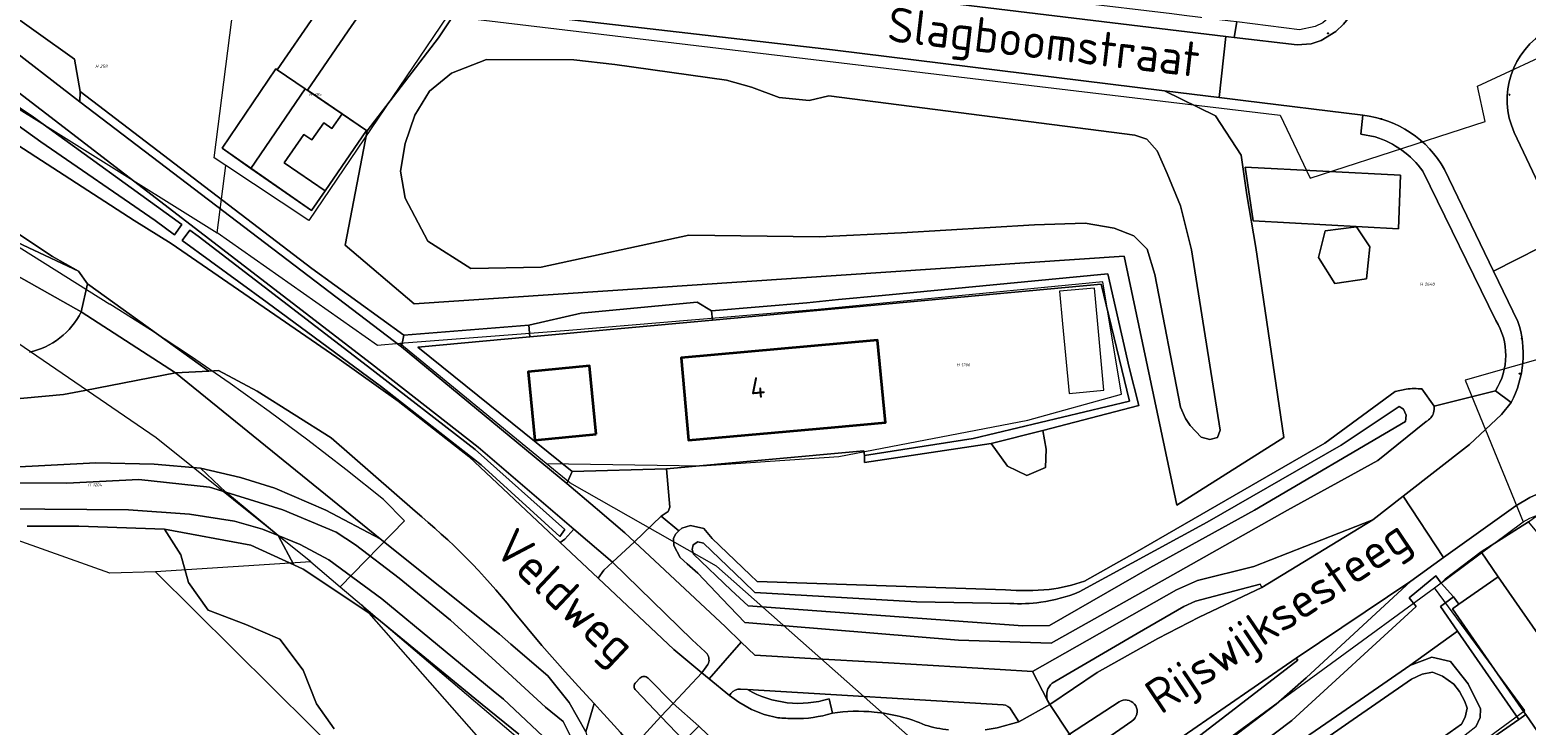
# Model space of a CAD drawing. Header units: metres. Extents: x 104777 to 177370, y 409697 to 438337.
# Tile 86 of 133: x 129737 to 129866, y 423305 to 423365. Entities that reach past the tile are written whole.
import ezdxf
from ezdxf.enums import TextEntityAlignment as Align
from ezdxf.lldxf.tags import DXFTag

# ---------------------------------------------------------------- set-up
doc = ezdxf.new("R2010")
doc.units = ezdxf.units.M
for name, color, linetype, lineweight in [('B-WE-GR-BEPLANTING_CULTUUR_HEESTERS-GV', 90, 'Continuous', 18), ('B-WE-GR-GRAS-GV', 60, 'Continuous', 13), ('B-WE-GR-GROENVOORZIENING-GV', 80, 'Continuous', 18), ('B-WE-GR-HAAG-GV', 90, 'Continuous', 13), ('B-WE-GR-HOUTWAL-GV', 40, 'Continuous', 13), ('B-WE-IE-MEUBILAIR-S', 7, 'Continuous', 25), ('B-WE-IE-TERREINAFSCHEIDING_KUNSTMATIG_HEKWERK-G', 20, 'IE-TERREINAFSCHEIDING_KUNSTMATIG-SO', 18), ('B-WE-KG-GRENS_PERCEEL-G', 150, 'KG-PERCEEL-SO', 18), ('B-WE-KG-GRENS_PERCEEL-S', 150, 'Continuous', 25), ('B-WE-KW-KUNSTWERK_GEMAAL-GV', 170, 'Continuous', 18), ('B-WE-OG-BEBOUWING-G', 7, 'Continuous', 35), ('B-WE-OG-BEBOUWING-GV', 7, 'Continuous', 35), ('B-WE-OG-BEBOUWING_HUISNUMMER-T18', 10, 'Continuous', 18), ('B-WE-OG-BEBOUWING_LUIFEL-GV', 7, 'Continuous', 18), ('B-WE-OG-BEBOUWING_STRAATNAAM-T18', 10, 'Continuous', 18), ('B-WE-OG-TERREIN_BEGROEID-GV', 7, 'Continuous', 18), ('B-WE-OG-TERREIN_ERF-GV', 7, 'Continuous', 18), ('B-WE-OG-TERREIN_OEVER-GV', 7, 'Continuous', 18), ('B-WE-OG-WATER-GV', 130, 'Continuous', 18), ('B-WE-OG-WATER_SLOOT-GV', 120, 'Continuous', 18), ('B-WE-OG-WEG-GV', 7, 'Continuous', 18), ('B-WE-VH-GESLOTENVERHARDING_ASFALT-GV', 10, 'Continuous', 18), ('B-WE-VH-GESLOTENVERHARDING_BETON-GV', 10, 'Continuous', 18), ('B-WE-VH-HALFVERHARDING_GRIND-GV', 252, 'Continuous', 18), ('B-WE-VH-OPENVERHARDING_BETONSTRAATSTEEN-GV', 90, 'Continuous', 18), ('B-WE-VH-OPENVERHARDING_STRAATBAKSTEEN-GV', 90, 'Continuous', 18), ('B-WE-VH-OPENVERHARDING_TEGEL-GV', 90, 'Continuous', 18)]:
    doc.layers.add(name, color=color, linetype=linetype, lineweight=lineweight)
doc.styles.add('NLCS-ISO', font='NLCS-ISO.ttf')
doc.styles.add('NLCS-ISO-M20-T18', font='NLCS-ISO.ttf', dxfattribs={"height": 0.036})
doc.styles.get("Standard").update_dxf_attribs({"font": 'Romans.shx'})
doc.linetypes.add('IE-TERREINAFSCHEIDING_KUNSTMATIG-SO', pattern='A,4,[82,NLCS.SHX,S=0.75,R=90,X=0,Y=0],4,-2', length=10)
tags = doc.linetypes.add('KG-PERCEEL-SO', pattern='A,5.5,-2,["P",Standard,S=1.8,R=0,X=-0.5,Y=-0.9],-2,5.5,-2,[5,NLCS.SHX,S=0.75,R=0,X=0,Y=0],-2', length=19).pattern_tags.tags
tags[6] = DXFTag(74, 10)

# ---------------------------------------------------------------- blocks, each defined once
blk = doc.blocks.new('SKG-PERCEELNUMMER-SO')
at = {"style": 'NLCS-ISO', "oblique": 10, "flags": 1}
for tag, p in [('GEMEENTECODE', (0, 2.55)), ('PERCEELGROOTTE', (0, -2.45))]:
    blk.add_attdef(tag, text='', height=1.8, dxfattribs=at).set_placement(p, align=Align.MIDDLE_CENTER)
at = {"style": 'NLCS-ISO', "oblique": 10}
blk.add_attdef('SECTIE', text='', height=1.8, dxfattribs=at).set_placement((-0.5, 0), align=Align.MIDDLE_RIGHT)
blk.add_attdef('PERCEELNUMMER', text='', height=1.8, dxfattribs=at).set_placement((0.5, 0), align=Align.MIDDLE_LEFT)
blk = doc.blocks.new('SIE-MEUBILAIR_PAAL_AFSLUITPAAL-SO')
blk.add_circle((0, 0), 0.75)
at = {"style": 'NLCS-ISO'}
blk.add_text('af', height=0.75, dxfattribs=at).set_placement((0, 0.1), align=Align.MIDDLE_CENTER)

msp = doc.modelspace()

# ---------------------------------------------------------------- linework, layer by layer
at = {"layer": 'B-WE-GR-BEPLANTING_CULTUUR_HEESTERS-GV', "ltscale": 20, "flags": 128}
for points in [[(129741.231, 423360.047), (129740.767, 423362.847), (129734.115, 423367.562), (129733.673, 423366.687), (129734.205, 423364.575), (129741.229, 423359.17)], [(129848.666, 423348.027), (129848.098, 423345.734), (129849.494, 423343.489), (129852.226, 423343.888), (129852.51, 423346.647), (129851.357, 423348.381)], [(129819.854, 423329.68), (129821.259, 423327.729), (129822.931, 423326.917), (129824.526, 423327.607), (129824.603, 423329.186), (129824.29, 423330.789)]]:
    msp.add_lwpolyline(points, close=True, dxfattribs=at)
at = {"layer": 'B-WE-GR-GRAS-GV', "ltscale": 20, "flags": 128}
msp.add_lwpolyline([(129779.09, 423304.576), (129775.939, 423307.157), (129766.844, 423314.608), (129760.488, 423318.82), (129759.692, 423319.187), (129755.969, 423320.902), (129748.519, 423322.286), (129749.929, 423320.051), (129750.602, 423317.68), (129752.278, 423315.284), (129755.527, 423314.044), (129758.466, 423312.773), (129760.482, 423310.098), (129761.644, 423307.213), (129763.171, 423305.052)], dxfattribs=at)
at = {"layer": 'B-WE-GR-GROENVOORZIENING-GV', "ltscale": 20, "flags": 128}
for points in [[(129749.376, 423347.697), (129750.025, 423348.58), (129737.222, 423357.828), (129729.037, 423363.324), (129728.377, 423362.33), (129731.968, 423359.946), (129737.855, 423355.725), (129747.718, 423348.915)], [(129741.231, 423360.047), (129741.229, 423359.17), (129768.976, 423338.012), (129769.172, 423339.036), (129761.247, 423344.767)], [(129750.704, 423348.09), (129750.051, 423347.201), (129757.366, 423341.829), (129767.246, 423334.552), (129775.847, 423327.828), (129782.634, 423321.637), (129783.061, 423322.256), (129775.318, 423329.163), (129766.033, 423336.358), (129751.436, 423347.561)], [(129795.792, 423340.328), (129829.33, 423343.418), (129831.784, 423333.324), (129818.291, 423330.101), (129808.905, 423328.647), (129808.919, 423328.03), (129819.854, 423329.68), (129824.29, 423330.789), (129832.592, 423332.942), (129831.74, 423336.231), (129829.917, 423344.314), (129810.443, 423342.447), (129806.679, 423342.088), (129803.93, 423341.826), (129795.72, 423341.118)], [(129779.959, 423339.882), (129780.052, 423338.877), (129795.792, 423340.328), (129795.72, 423341.118), (129794.472, 423341.878), (129784.483, 423340.917)], [(129768.976, 423338.012), (129783.24, 423326.233), (129783.686, 423327.262), (129770.369, 423337.985), (129780.052, 423338.877), (129779.959, 423339.882), (129769.172, 423339.036)], [(129865.371, 423305.856), (129865.975, 423306.275), (129865.872, 423306.423), (129860.687, 423313.911), (129859.651, 423315.407), (129860.21, 423315.799), (129859.738, 423316.437), (129858.617, 423315.608), (129860.09, 423313.48)]]:
    msp.add_lwpolyline(points, close=True, dxfattribs=at)
at = {"layer": 'B-WE-GR-HAAG-GV', "ltscale": 20, "flags": 128}
for points in [[(129729.037, 423363.324), (129728.377, 423362.33), (129731.968, 423359.946), (129737.855, 423355.725), (129747.718, 423348.915), (129749.376, 423347.697), (129750.025, 423348.58), (129737.222, 423357.828)], [(129768.976, 423338.012), (129769.172, 423339.036), (129761.247, 423344.767), (129741.231, 423360.047), (129741.229, 423359.17)], [(129750.704, 423348.09), (129750.051, 423347.201), (129757.366, 423341.829), (129767.246, 423334.552), (129775.847, 423327.828), (129782.634, 423321.637), (129783.061, 423322.256), (129775.318, 423329.163), (129766.033, 423336.358), (129751.436, 423347.561)], [(129808.919, 423328.03), (129819.854, 423329.68), (129824.29, 423330.789), (129832.592, 423332.942), (129831.74, 423336.231), (129829.917, 423344.314), (129810.443, 423342.447), (129806.679, 423342.088), (129803.93, 423341.826), (129795.72, 423341.118), (129795.792, 423340.328), (129829.33, 423343.418), (129831.784, 423333.324), (129818.291, 423330.101), (129808.905, 423328.647)], [(129795.72, 423341.118), (129794.472, 423341.878), (129784.483, 423340.917), (129779.959, 423339.882), (129780.052, 423338.877), (129795.792, 423340.328)], [(129783.686, 423327.262), (129770.369, 423337.985), (129780.052, 423338.877), (129779.959, 423339.882), (129769.172, 423339.036), (129768.976, 423338.012), (129783.24, 423326.233)], [(129860.09, 423313.48), (129865.371, 423305.856), (129865.975, 423306.275), (129865.872, 423306.423), (129860.687, 423313.911), (129859.651, 423315.407), (129860.21, 423315.799), (129859.738, 423316.437), (129858.617, 423315.608)]]:
    msp.add_lwpolyline(points, close=True, dxfattribs=at)
at = {"layer": 'B-WE-GR-HOUTWAL-GV', "ltscale": 20, "flags": 128}
msp.add_lwpolyline([(129763.171, 423305.052), (129761.644, 423307.213), (129760.482, 423310.098), (129758.466, 423312.773), (129755.527, 423314.044), (129752.278, 423315.284), (129750.602, 423317.68), (129749.929, 423320.051), (129748.519, 423322.286), (129741.118, 423322.551), (129736.681, 423322.547)], dxfattribs=at)
at = {"layer": 'B-WE-IE-TERREINAFSCHEIDING_KUNSTMATIG_HEKWERK-G', "ltscale": 20, "flags": 128}
for points in [[(129761.205, 423349.776), (129753.487, 423355.156), (129758.127, 423362.008), (129765.942, 423356.69)], [(129765.942, 423356.69), (129761.205, 423349.776)]]:
    msp.add_lwpolyline(points, dxfattribs=at)
at = {"layer": 'B-WE-KG-GRENS_PERCEEL-G', "ltscale": 20, "flags": 128}
for points in [[(129719.451, 423373.936), (129709.432, 423375.119), (129753.054, 423347.867)], [(129688.754, 423372.086), (129694.803, 423366.496), (129717.945, 423354.275), (129728.586, 423351.115), (129736.217, 423346.477), (129743.803, 423341.696)], [(129772.94, 423366.585), (129844.768, 423358.017), (129847.364, 423352.576), (129862.482, 423357.454), (129861.805, 423360.512), (129869.496, 423364.072), (129876.449, 423368.096), (129883.164, 423371.95)], [(129753.799, 423353.665), (129752.803, 423354.326), (129754.64, 423368.768)], [(129772.94, 423366.585), (129760.974, 423348.908), (129753.799, 423353.665)], [(129753.054, 423347.867), (129753.799, 423353.665)], [(129768.82, 423338.29), (129766.904, 423338.139), (129753.054, 423347.867)], [(129781.463, 423327.955), (129794.849, 423327.758), (129806.713, 423328.541), (129823.02, 423331.681), (129831.103, 423333.932), (129829.479, 423343.63), (129804.914, 423341.238), (129783.397, 423339.439), (129768.82, 423338.29)], [(129761.155, 423319.467), (129747.804, 423330.162), (129732.093, 423340.896)], [(129767.409, 423324.852), (129764.173, 423327.443), (129760.889, 423329.974), (129757.56, 423332.443), (129754.185, 423334.851), (129750.767, 423337.197), (129747.306, 423339.478), (129743.803, 423341.696)], [(129781.463, 423327.955), (129768.82, 423338.29)], [(129878.924, 423332.668), (129873.359, 423338.722), (129860.739, 423335.152), (129865.753, 423322.901)], [(129796.141, 423319.087), (129783.507, 423326.287), (129781.463, 423327.955)], [(129767.409, 423324.852), (129769.242, 423323.012)], [(129747.753, 423318.585), (129743.815, 423318.488), (129730.279, 423323.289)], [(129769.242, 423323.012), (129763.689, 423317.309)], [(129858.109, 423317.204), (129865.753, 423322.901)], [(129865.753, 423322.901), (129866.31, 423323.214), (129866.895, 423323.47), (129867.502, 423323.667), (129868.126, 423323.803), (129868.76, 423323.877), (129869.399, 423323.888), (129870.035, 423323.835)], [(129761.155, 423319.467), (129747.753, 423318.585)], [(129761.155, 423319.467), (129763.689, 423317.309)], [(129812.887, 423304.275), (129796.141, 423319.087)], [(129769.835, 423285.79), (129774.651, 423291.891), (129747.753, 423318.585)], [(129763.689, 423317.309), (129765.519, 423315.751)], [(129822.544, 423291.197), (129858.109, 423317.204)], [(129861.271, 423259.897), (129840.293, 423287.845), (129865.892, 423306.63), (129858.109, 423317.204)], [(129765.519, 423315.751), (129781.133, 423302.456), (129792.794, 423290.471)], [(129765.519, 423315.751), (129782.568, 423296.37), (129783.11, 423293.989), (129781.792, 423292.134), (129775.902, 423286.211), (129775.105, 423281.357), (129773.956, 423280.43)]]:
    msp.add_lwpolyline(points, dxfattribs=at)
at = {"layer": 'B-WE-KW-KUNSTWERK_GEMAAL-GV', "ltscale": 20, "flags": 128}
msp.add_lwpolyline([(129761.205, 423349.776), (129762.378, 423351.488), (129758.852, 423353.904), (129760.554, 423356.346), (129761.231, 423355.874), (129762.259, 423357.348), (129762.957, 423356.861), (129763.837, 423358.122), (129760.847, 423360.157), (129760.656, 423360.287), (129755.981, 423353.418)], close=True, dxfattribs=at)
at = {"layer": 'B-WE-OG-BEBOUWING-G', "ltscale": 20, "flags": 128}
msp.add_lwpolyline([(129806.05, 423331.04), (129810.715, 423331.486), (129810.037, 423338.579), (129793.1, 423337.08), (129793.73, 423329.96)], close=True, dxfattribs=at)
at = {"layer": 'B-WE-OG-BEBOUWING-GV', "ltscale": 20, "flags": 128}
for points in [[(129806.05, 423331.04), (129810.715, 423331.486), (129810.037, 423338.579), (129793.1, 423337.08), (129793.73, 423329.96)], [(129785.777, 423330.485), (129785.193, 423336.379), (129779.889, 423335.854), (129780.473, 423329.959)]]:
    msp.add_lwpolyline(points, close=True, dxfattribs=at)
at = {"layer": 'B-WE-OG-BEBOUWING_LUIFEL-GV', "ltscale": 20, "flags": 128}
msp.add_lwpolyline([(129826.565, 423333.987), (129829.568, 423334.264), (129829.013, 423340.282), (129828.757, 423343.093), (129825.751, 423342.816), (129826.01, 423340.005)], close=True, dxfattribs=at)
at = {"layer": 'B-WE-OG-TERREIN_BEGROEID-GV', "ltscale": 20, "flags": 128}
for points in [[(129782.668, 423321.118), (129783.054, 423321.426), (129783.828, 423322.291), (129775.575, 423329.364), (129766.39, 423336.56), (129730.629, 423364.03), (129728.973, 423365.124), (129727.406, 423366.207), (129719.43, 423371.47), (129713.437, 423374.753), (129711.949, 423372.161), (129710.892, 423370.168), (129710.99, 423370.117), (129712.482, 423369.337), (129720.011, 423365.018), (129723.157, 423363.214), (129734.74, 423356.146), (129735.386, 423355.728), (129745.918, 423348.909), (129749.11, 423346.93), (129763.4, 423337.11), (129768.68, 423333.33), (129774.765, 423328.558)], [(129773.949, 423367.371), (129772.157, 423364.693), (129765.996, 423356.654), (129764.121, 423346.799), (129770.048, 423341.719), (129831.326, 423345.846), (129835.876, 423324.362), (129845.084, 423330.183), (129842.67, 423346.581), (129841.911, 423351.133), (129841.404, 423354.567), (129839.199, 423357.954), (129834.793, 423360.117), (129806.17, 423363.64)], [(129750.025, 423348.58), (129749.376, 423347.697), (129747.718, 423348.915), (129737.855, 423355.725), (129731.968, 423359.946), (129728.377, 423362.33), (129729.037, 423363.324), (129737.222, 423357.828)], [(129793.766, 423347.654), (129781.019, 423344.879), (129774.957, 423344.781), (129771.242, 423347.126), (129769.287, 423350.84), (129768.889, 423353.183), (129769.287, 423355.58), (129770.126, 423358.001), (129771.379, 423360.093), (129773.271, 423361.644), (129776.302, 423362.821), (129783.825, 423362.787), (129787.365, 423362.385), (129797.02, 423361.032), (129799.166, 423360.433), (129801.561, 423359.535), (129804.155, 423359.285), (129805.852, 423359.685), (129832.227, 423356.28), (129833.275, 423355.93), (129834.173, 423354.932), (129835.022, 423352.986), (129836.169, 423350.191), (129837.117, 423346.398), (129839.612, 423330.826), (129839.363, 423330.177), (129838.714, 423330.027), (129837.966, 423330.227), (129837.018, 423331.225), (129836.618, 423331.824), (129836.169, 423332.822), (129833.958, 423344.261), (129833.309, 423346.457), (129832.162, 423347.605), (129830.465, 423348.254), (129827.97, 423348.703), (129823.579, 423348.553), (129812.103, 423347.855), (129804.993, 423347.504)], [(129783.825, 423362.787), (129776.302, 423362.821), (129773.271, 423361.644), (129771.379, 423360.093), (129770.126, 423358.001), (129769.287, 423355.58), (129768.889, 423353.183), (129769.287, 423350.84), (129771.242, 423347.126), (129774.957, 423344.781), (129781.019, 423344.879), (129793.766, 423347.654), (129804.993, 423347.504), (129812.103, 423347.855), (129823.579, 423348.553), (129827.97, 423348.703), (129830.465, 423348.254), (129832.162, 423347.605), (129833.309, 423346.457), (129833.958, 423344.261), (129836.169, 423332.822), (129836.618, 423331.824), (129837.018, 423331.225), (129837.966, 423330.227), (129838.714, 423330.027), (129839.363, 423330.177), (129839.612, 423330.826), (129837.117, 423346.398), (129836.169, 423350.191), (129835.022, 423352.986), (129834.173, 423354.932), (129833.275, 423355.93), (129832.227, 423356.28), (129805.852, 423359.685), (129804.155, 423359.285), (129801.561, 423359.535), (129799.166, 423360.433), (129797.02, 423361.032), (129787.365, 423362.385)], [(129841.772, 423353.523), (129855.157, 423352.825), (129855, 423348.215), (129842.459, 423348.885)], [(129841.772, 423353.523), (129842.459, 423348.885), (129855, 423348.215), (129855.157, 423352.825)], [(129750.051, 423347.201), (129750.704, 423348.09), (129751.436, 423347.561), (129766.033, 423336.358), (129775.318, 423329.163), (129783.061, 423322.256), (129782.634, 423321.637), (129775.847, 423327.828), (129767.246, 423334.552), (129757.366, 423341.829)], [(129848.666, 423348.027), (129851.357, 423348.381), (129852.51, 423346.647), (129852.226, 423343.888), (129849.494, 423343.489), (129848.098, 423345.734)], [(129855.978, 423310.511), (129860.09, 423313.48), (129858.617, 423315.608), (129859.738, 423316.437), (129858.681, 423317.63), (129858.197, 423318.239), (129855.915, 423316.34), (129856.524, 423315.594), (129845.785, 423305.756), (129841.561, 423302.563), (129833.373, 423296.341), (129833.784, 423295.787), (129835.495, 423296.828), (129840.909, 423300.119), (129850.107, 423306.462)], [(129840.09, 423287.291), (129845.859, 423291.558), (129857.566, 423300.451), (129865.371, 423305.856), (129860.09, 423313.48), (129855.978, 423310.511), (129857.87, 423311.22), (129859.47, 423310.858), (129861.012, 423308.926), (129862.055, 423306.76), (129862.036, 423306.022), (129861.656, 423305.217), (129859.01, 423303.145), (129854.598, 423300.065), (129851.84, 423298.139), (129845.645, 423293.505), (129840.854, 423289.614), (129839.303, 423288.355)], [(129867.94, 423303.437), (129865.975, 423306.275), (129865.371, 423305.856), (129857.566, 423300.451), (129859.988, 423297.216)]]:
    msp.add_lwpolyline(points, close=True, dxfattribs=at)
for points in [[(129766.418, 423368.253), (129765.85, 423367.428), (129764.691, 423365.743), (129760.847, 423360.157), (129763.837, 423358.122), (129765.942, 423356.69), (129762.378, 423351.488), (129761.205, 423349.776), (129755.981, 423353.418), (129753.487, 423355.156), (129758.118, 423362.014), (129758.245, 423361.928), (129761.491, 423366.636), (129762.306, 423367.818), (129762.9, 423368.679), (129760.91, 423368.92), (129733.511, 423372.217)], [(129852.99, 423356.13), (129851.738, 423356.365), (129851.917, 423358.009), (129841.575, 423359.282), (129839.515, 423359.536), (129834.793, 423360.117), (129839.199, 423357.954), (129841.404, 423354.567), (129841.911, 423351.133), (129842.67, 423346.581), (129845.084, 423330.183), (129835.876, 423324.362), (129831.326, 423345.846), (129770.048, 423341.719), (129764.121, 423346.799), (129765.996, 423356.654), (129772.157, 423364.693), (129773.949, 423367.371), (129768.09, 423368.05), (129766.418, 423368.253)], [(129734.115, 423367.562), (129740.767, 423362.847), (129741.231, 423360.047), (129761.247, 423344.767), (129769.172, 423339.036), (129779.959, 423339.882), (129784.483, 423340.917), (129794.472, 423341.878), (129795.72, 423341.118), (129803.93, 423341.826), (129806.679, 423342.088), (129810.443, 423342.447), (129829.917, 423344.314), (129831.74, 423336.231), (129832.592, 423332.942), (129824.29, 423330.789), (129824.603, 423329.186), (129824.526, 423327.607), (129822.931, 423326.917), (129821.259, 423327.729), (129819.854, 423329.68), (129808.919, 423328.03), (129808.905, 423328.647), (129808.854, 423329.028), (129791.82, 423327.485), (129792.107, 423324.174), (129791.975, 423323.817), (129791.369, 423323.407), (129792.89, 423322.123), (129793.147, 423322.367), (129793.905, 423322.598), (129795.056, 423322.338), (129795.767, 423321.471), (129799.047, 423318.35), (129799.654, 423317.773), (129821.07, 423317.051)], [(129741.11, 423344.56), (129738.863, 423345.804), (129735.855, 423347.79), (129729.651, 423351.624), (129723.283, 423355.362), (129720.137, 423357.003)], [(129720.263, 423356.224), (129719.455, 423354.799), (129720.966, 423353.983), (129725.162, 423352.02), (129741.11, 423344.56)], [(129863.4, 423340.3), (129857.09, 423353.19)], [(129857.01, 423334.379), (129858.061, 423332.882), (129863.366, 423334.23)], [(129857.376, 423331.575), (129853.216, 423328.207), (129845.406, 423323.932), (129835.518, 423318.326), (129825.034, 423312.451), (129817.024, 423312.7), (129798.606, 423314.22), (129796.642, 423316.272), (129794.534, 423318.474), (129793.627, 423319.285), (129793.025, 423319.824), (129792.453, 423320.86), (129792.45, 423321.516), (129792.633, 423321.878), (129792.89, 423322.123), (129791.369, 423323.407), (129789.067, 423321.191), (129796.919, 423313.85), (129798.279, 423312.538), (129799.456, 423311.402), (129801.414, 423311.288), (129803.772, 423311.151), (129810.993, 423310.73), (129820.621, 423310.17), (129823.422, 423310.007), (129835.824, 423317.051), (129837.654, 423317.838), (129842.522, 423319.056), (129852.779, 423323.094), (129855.384, 423325.119), (129861.12, 423329.58), (129863.884, 423332.184), (129864.698, 423333.203), (129863.366, 423334.23), (129858.061, 423332.882)], [(129827.898, 423317.803), (129832.252, 423320.241), (129848.648, 423329.693), (129854.713, 423334.158), (129855.661, 423334.37)], [(129795.334, 423311.51), (129795.174, 423311.681), (129794.049, 423312.726), (129787.18, 423319.419), (129786.414, 423318.737), (129785.931, 423318.047), (129792.477, 423311.886), (129794.868, 423309.88)], [(129824.898, 423307.136), (129828.993, 423309.902), (129834.215, 423312.843), (129837.8, 423314.682), (129843.194, 423317.241), (129843.058, 423317.526), (129837.473, 423316.054), (129836.483, 423315.596), (129832.43, 423313.274), (129825.1, 423308.995)], [(129831.327, 423299.446), (129846.299, 423310.972), (129846.154, 423311.158), (129829.924, 423299.929)], [(129794.868, 423309.88), (129795.269, 423310.384), (129795.409, 423310.59)], [(129820.889, 423307.127), (129798.823, 423308.44)], [(129805.858, 423307.632), (129806.142, 423306.403)], [(129824.716, 423307.49), (129824.898, 423307.136)], [(129788.918, 423303.473), (129788.39, 423304.098), (129787.856, 423304.717), (129787.315, 423305.331), (129786.713, 423306), (129786.104, 423306.662), (129785.581, 423307.234), (129784.883, 423304.776), (129785.947, 423300.351), (129787.615, 423290.799), (129788.033, 423285.965), (129788.136, 423282.413), (129787.6, 423280.266), (129786.642, 423278.265), (129785.24, 423276.97), (129784.445, 423276.797), (129783.677, 423276.97), (129782.842, 423277.512), (129782.354, 423278.026), (129782.085, 423278.843), (129782.472, 423279.663), (129776.815, 423275.327), (129777.957, 423273.773), (129777.993, 423273.725)], [(129819.34, 423304.962), (129820.37, 423305.145), (129822.237, 423305.66), (129821.576, 423306.692)]]:
    msp.add_lwpolyline(points, dxfattribs=at)
at = {"layer": 'B-WE-OG-TERREIN_BEGROEID-GV', "ltscale": 20}
for points in [[(129857.09, 423353.19, 0.1619354), (129852.99, 423356.13)], [(129863.366, 423334.23, 0.2830355), (129863.4, 423340.3)], [(129855.661, 423334.37, -0.0541371), (129857.01, 423334.379)], [(129858.012, 423332.321, -0.2011505), (129857.376, 423331.575)], [(129858.061, 423332.882, -0.1122219), (129858.012, 423332.321)], [(129824.849, 423317.083, 0.0558188), (129827.898, 423317.803)], [(129821.07, 423317.051, 0.0455137), (129824.849, 423317.083)], [(129795.409, 423310.59, 0.2767593), (129795.334, 423311.51)], [(129825.1, 423308.995, 0.3036526), (129824.716, 423307.49)], [(129798.823, 423308.44, 0.2090224), (129805.858, 423307.632)], [(129806.142, 423306.403, -0.0656299), (129809.753, 423306.486)], [(129809.753, 423306.486, -0.0823843), (129814.157, 423305.368)], [(129821.576, 423306.692, 0.2146868), (129820.889, 423307.127)], [(129814.157, 423305.368, 0.0416275), (129816.178, 423304.945)]]:
    msp.add_lwpolyline(points, format="xyb", dxfattribs=at)
at = {"layer": 'B-WE-OG-TERREIN_ERF-GV', "ltscale": 20, "flags": 128}
for points in [[(129829.33, 423343.418), (129795.792, 423340.328), (129780.052, 423338.877), (129770.369, 423337.985), (129783.686, 423327.262), (129791.82, 423327.485), (129808.854, 423329.028), (129808.905, 423328.647), (129818.291, 423330.101), (129831.784, 423333.324)], [(129810.037, 423338.579), (129810.715, 423331.486), (129806.05, 423331.04), (129793.73, 423329.96), (129793.1, 423337.08)], [(129779.889, 423335.854), (129785.193, 423336.379), (129785.777, 423330.485), (129780.473, 423329.959)]]:
    msp.add_lwpolyline(points, close=True, dxfattribs=at)
at = {"layer": 'B-WE-OG-TERREIN_OEVER-GV', "ltscale": 20}
for points in [[(129857.01, 423334.379, 0.0541371), (129855.661, 423334.37)], [(129857.376, 423331.575, 0.2011505), (129858.012, 423332.321)], [(129858.012, 423332.321, 0.1122219), (129858.061, 423332.882)], [(129827.898, 423317.803, -0.0558188), (129824.849, 423317.083)], [(129824.849, 423317.083, -0.0455137), (129821.07, 423317.051)], [(129824.128, 423315.967, 0.0643879), (129827.425, 423316.867)], [(129821.463, 423315.868, 0.049907), (129824.128, 423315.967)]]:
    msp.add_lwpolyline(points, format="xyb", dxfattribs=at)
at = {"layer": 'B-WE-OG-TERREIN_OEVER-GV', "ltscale": 20, "flags": 128}
for points in [[(129858.061, 423332.882), (129857.01, 423334.379)], [(129855.661, 423334.37), (129854.713, 423334.158), (129848.648, 423329.693), (129832.252, 423320.241), (129827.898, 423317.803)], [(129827.425, 423316.867), (129838.495, 423322.869), (129850.034, 423329.528), (129855.057, 423332.876), (129855.416, 423332.622), (129855.652, 423332.111), (129855.607, 423331.581), (129842.57, 423323.912), (129833.543, 423318.952), (129824.873, 423313.97), (129822.572, 423313.939), (129798.877, 423315.653), (129797.427, 423317.024)], [(129821.07, 423317.051), (129799.654, 423317.773), (129799.047, 423318.35), (129795.767, 423321.471), (129795.056, 423322.338), (129793.905, 423322.598), (129793.147, 423322.367), (129792.89, 423322.123), (129792.633, 423321.878), (129792.45, 423321.516), (129792.453, 423320.86), (129793.025, 423319.824), (129793.627, 423319.285), (129794.534, 423318.474), (129796.642, 423316.272), (129798.606, 423314.22), (129817.024, 423312.7), (129825.034, 423312.451), (129835.518, 423318.326), (129845.406, 423323.932), (129853.216, 423328.207), (129857.376, 423331.575)], [(129784.883, 423304.776), (129783.442, 423307.32), (129781.59, 423309.605), (129778.404, 423312.367), (129777.419, 423313.221), (129767.133, 423321.449), (129762.45, 423323.921), (129758.042, 423325.826), (129755.075, 423326.75), (129751.623, 423327.532), (129753.808, 423325.463), (129758.727, 423323.957), (129763.327, 423322.008), (129764.997, 423320.924), (129768.782, 423318.05), (129773.205, 423314.427), (129777.098, 423310.859), (129781.387, 423306.928), (129782.918, 423305.674), (129783.579, 423304.365)], [(129736.681, 423322.547), (129741.118, 423322.551), (129748.519, 423322.286), (129755.969, 423320.902), (129759.692, 423319.187), (129758.339, 423321.724), (129756.987, 423322.284), (129754.574, 423322.981), (129750.673, 423323.562), (129745.416, 423323.946), (129734.596, 423324.027)], [(129781.169, 423304.407), (129777.758, 423307.599), (129776.89, 423308.317), (129767.271, 423316.275), (129762.688, 423319.632), (129760.214, 423320.948), (129758.339, 423321.724), (129759.692, 423319.187), (129760.488, 423318.82), (129766.844, 423314.608), (129775.939, 423307.157), (129779.09, 423304.576)], [(129797.427, 423317.024), (129794.151, 423320.122), (129794.053, 423320.519), (129794.133, 423320.933), (129794.544, 423321.192), (129795.024, 423321.084), (129798.484, 423317.759), (129799.46, 423316.821), (129813.391, 423316.017), (129821.463, 423315.868)], [(129861.656, 423305.217), (129862.036, 423306.022), (129862.055, 423306.76), (129861.012, 423308.926), (129859.47, 423310.858), (129857.87, 423311.22), (129855.978, 423310.511), (129850.107, 423306.462), (129840.909, 423300.119)], [(129842.48, 423299.864), (129850.707, 423305.588), (129856.106, 423309.345), (129857.044, 423309.776), (129857.919, 423309.924), (129858.781, 423309.581), (129859.768, 423308.912), (129860.262, 423308.256), (129860.714, 423307.411), (129860.927, 423306.819), (129860.756, 423306.066), (129860.419, 423305.45), (129854.057, 423300.953)]]:
    msp.add_lwpolyline(points, dxfattribs=at)
msp.add_lwpolyline([(129753.808, 423325.463), (129751.623, 423327.532), (129747.619, 423327.884), (129742.607, 423328.011), (129734.899, 423327.589), (129734.448, 423328.044), (129734.157, 423328.765), (129733.901, 423330.083), (129733.852, 423331.203), (129734.085, 423333.135), (129733.451, 423333.21), (129732.471, 423330.003), (129732.251, 423328.137), (129732.652, 423327.24), (129733.289, 423326.491), (129734.403, 423326.289), (129740.093, 423326.261), (129746.312, 423326.566), (129752.41, 423325.891)], close=True, dxfattribs=at)
at = {"layer": 'B-WE-OG-WATER-GV', "ltscale": 20, "flags": 128}
msp.add_lwpolyline([(129734.596, 423324.027), (129745.416, 423323.946), (129750.673, 423323.562), (129754.574, 423322.981), (129756.987, 423322.284), (129758.339, 423321.724), (129753.808, 423325.463), (129752.41, 423325.891), (129746.312, 423326.566), (129740.093, 423326.261), (129734.403, 423326.289)], dxfattribs=at)
at = {"layer": 'B-WE-OG-WATER_SLOOT-GV', "ltscale": 20, "flags": 128}
for points in [[(129821.463, 423315.868), (129813.391, 423316.017), (129799.46, 423316.821), (129798.484, 423317.759), (129795.024, 423321.084), (129794.544, 423321.192), (129794.133, 423320.933), (129794.053, 423320.519), (129794.151, 423320.122), (129797.427, 423317.024), (129798.877, 423315.653), (129822.572, 423313.939), (129824.873, 423313.97), (129833.543, 423318.952), (129842.57, 423323.912), (129855.607, 423331.581), (129855.652, 423332.111), (129855.416, 423332.622), (129855.057, 423332.876), (129850.034, 423329.528), (129838.495, 423322.869), (129827.425, 423316.867)], [(129783.579, 423304.365), (129782.918, 423305.674), (129781.387, 423306.928), (129777.098, 423310.859), (129773.205, 423314.427), (129768.782, 423318.05), (129764.997, 423320.924), (129763.327, 423322.008), (129758.727, 423323.957), (129753.808, 423325.463), (129758.339, 423321.724), (129760.214, 423320.948), (129762.688, 423319.632), (129767.271, 423316.275), (129776.89, 423308.317), (129777.758, 423307.599), (129781.169, 423304.407)], [(129854.057, 423300.953), (129860.419, 423305.45), (129860.756, 423306.066), (129860.927, 423306.819), (129860.714, 423307.411), (129860.262, 423308.256), (129859.768, 423308.912), (129858.781, 423309.581), (129857.919, 423309.924), (129857.044, 423309.776), (129856.106, 423309.345), (129850.707, 423305.588), (129842.48, 423299.864)]]:
    msp.add_lwpolyline(points, dxfattribs=at)
at = {"layer": 'B-WE-OG-WATER_SLOOT-GV', "ltscale": 20}
for points in [[(129827.425, 423316.867, -0.0643879), (129824.128, 423315.967)], [(129824.128, 423315.967, -0.049907), (129821.463, 423315.868)]]:
    msp.add_lwpolyline(points, format="xyb", dxfattribs=at)
at = {"layer": 'B-WE-OG-WEG-GV', "ltscale": 20, "flags": 128}
for points in [[(129741.88, 423343.44), (129741.11, 423344.56), (129725.162, 423352.02), (129720.966, 423353.983), (129720.293, 423352.741), (129731.179, 423346.78), (129731.863, 423346.348), (129741.33, 423341.03)], [(129734.51, 423333.4), (129734.47, 423333.09), (129734.085, 423333.135), (129733.852, 423331.203), (129733.901, 423330.083), (129734.157, 423328.765), (129734.448, 423328.044), (129734.899, 423327.589), (129742.607, 423328.011), (129747.619, 423327.884), (129751.623, 423327.532), (129755.075, 423326.75), (129758.042, 423325.826), (129762.45, 423323.921), (129767.133, 423321.449), (129749.46, 423335.76), (129741.653, 423334.254), (129739.82, 423333.9)], [(129863.59, 423318.17), (129862.133, 423320.316), (129859.02, 423317.952), (129858.681, 423317.63), (129859.738, 423316.437), (129860.21, 423315.799)]]:
    msp.add_lwpolyline(points, close=True, dxfattribs=at)
for points in [[(129741.33, 423341.03), (129731.863, 423346.348), (129732.546, 423345.916), (129733.434, 423345.161), (129735.094, 423342.92), (129735.492, 423341.116), (129735.457, 423338.956), (129735.355, 423337.692)], [(129753.18, 423335.97), (129752.357, 423335.924), (129749.46, 423335.76), (129767.133, 423321.449), (129777.419, 423313.221), (129778.404, 423312.367), (129781.59, 423309.605), (129783.442, 423307.32), (129784.883, 423304.776), (129785.581, 423307.234), (129784.246, 423308.696), (129783.097, 423309.96), (129781.081, 423312.233), (129778.556, 423315.299)], [(129770.136, 423323.826), (129762.896, 423330.166), (129756.52, 423334.19), (129753.18, 423335.97)]]:
    msp.add_lwpolyline(points, dxfattribs=at)
at = {"layer": 'B-WE-OG-WEG-GV', "ltscale": 20}
for points in [[(129736.86, 423337.56, 0.2294793), (129741.33, 423341.03)], [(129778.556, 423315.299, 0.0518674), (129770.136, 423323.826)]]:
    msp.add_lwpolyline(points, format="xyb", dxfattribs=at)
at = {"layer": 'B-WE-VH-GESLOTENVERHARDING_ASFALT-GV', "ltscale": 20, "flags": 128}
for points in [[(129790.253, 423309.421), (129792.411, 423307.237), (129794.868, 423309.88), (129792.477, 423311.886), (129785.931, 423318.047), (129782.668, 423321.118), (129774.765, 423328.558), (129768.68, 423333.33), (129763.4, 423337.11), (129749.11, 423346.93), (129745.918, 423348.909), (129735.386, 423355.728), (129734.74, 423356.146), (129723.157, 423363.214), (129720.011, 423365.018), (129712.482, 423369.337), (129710.99, 423370.117), (129710.892, 423370.168), (129706.484, 423372.474), (129699.523, 423375.918), (129697.785, 423376.725)], [(129735.855, 423347.79), (129738.863, 423345.804), (129741.11, 423344.56), (129741.88, 423343.44), (129752.357, 423335.924), (129753.18, 423335.97), (129756.52, 423334.19), (129762.896, 423330.166), (129770.136, 423323.826)], [(129778.556, 423315.299), (129781.081, 423312.233), (129783.097, 423309.96), (129784.246, 423308.696), (129785.581, 423307.234), (129786.104, 423306.662), (129786.713, 423306), (129787.315, 423305.331), (129787.856, 423304.717), (129788.39, 423304.098), (129788.918, 423303.473), (129791.347, 423306.103), (129789.182, 423308.378)], [(129801.453, 423305.993), (129800.251, 423306.286), (129799.169, 423306.726), (129798.063, 423307.351), (129797.273, 423307.926), (129795.509, 423309.359), (129794.868, 423309.88), (129792.411, 423307.237), (129794.623, 423305.267), (129796.81, 423303.18)], [(129789.194, 423309.051), (129789.539, 423309.425)], [(129795.522, 423301.757), (129793.355, 423304.013), (129791.347, 423306.103), (129788.918, 423303.473), (129790.858, 423301.03)], [(129821.519, 423301.341), (129824.094, 423302.95), (129826.604, 423304.581), (129824.898, 423307.136), (129822.237, 423305.66), (129820.37, 423305.145), (129819.34, 423304.962)]]:
    msp.add_lwpolyline(points, dxfattribs=at)
at = {"layer": 'B-WE-VH-GESLOTENVERHARDING_ASFALT-GV', "ltscale": 20}
for points in [[(129770.136, 423323.826, -0.0518674), (129778.556, 423315.299)], [(129789.182, 423308.378, -0.4279311), (129789.194, 423309.051)], [(129789.539, 423309.425, -0.4145686), (129790.253, 423309.421)], [(129802.821, 423305.927, -0.0101398), (129801.453, 423305.993)], [(129806.142, 423306.403, -0.0830839), (129802.821, 423305.927)], [(129809.753, 423306.486, 0.0656299), (129806.142, 423306.403)], [(129814.157, 423305.368, 0.0823843), (129809.753, 423306.486)], [(129816.178, 423304.945, -0.0416275), (129814.157, 423305.368)]]:
    msp.add_lwpolyline(points, format="xyb", dxfattribs=at)
at = {"layer": 'B-WE-VH-GESLOTENVERHARDING_BETON-GV', "ltscale": 20, "flags": 128}
for points in [[(129797.384, 423308.093), (129797.273, 423307.926), (129798.063, 423307.351), (129799.169, 423306.726), (129800.251, 423306.286), (129801.453, 423305.993)], [(129798.823, 423308.44), (129798.216, 423308.476)], [(129806.142, 423306.403), (129805.858, 423307.632)]]:
    msp.add_lwpolyline(points, dxfattribs=at)
at = {"layer": 'B-WE-VH-GESLOTENVERHARDING_BETON-GV', "ltscale": 20}
for points in [[(129798.216, 423308.476, 0.2323491), (129797.384, 423308.093)], [(129805.858, 423307.632, -0.2090224), (129798.823, 423308.44)], [(129801.453, 423305.993, 0.0101398), (129802.821, 423305.927)], [(129802.821, 423305.927, 0.0830839), (129806.142, 423306.403)]]:
    msp.add_lwpolyline(points, format="xyb", dxfattribs=at)
at = {"layer": 'B-WE-VH-HALFVERHARDING_GRIND-GV', "ltscale": 20, "flags": 128}
msp.add_lwpolyline([(129785.883, 423323.981), (129788.236, 423321.967), (129789.067, 423321.191), (129791.369, 423323.407), (129791.975, 423323.817), (129792.107, 423324.174), (129791.82, 423327.485), (129783.686, 423327.262), (129783.24, 423326.233), (129785.685, 423324.151)], close=True, dxfattribs=at)
at = {"layer": 'B-WE-VH-OPENVERHARDING_BETONSTRAATSTEEN-GV', "ltscale": 20, "flags": 128}
for points in [[(129856.91, 423373.25), (129854.212, 423378.785), (129848.653, 423376.111), (129848.96, 423375.48), (129851.156, 423370.827), (129851.456, 423369.7), (129851.475, 423368.562), (129851.185, 423367.393), (129850.787, 423366.525), (129850.259, 423365.863), (129849.588, 423365.234), (129848.305, 423364.466), (129847.459, 423364.179), (129846.25, 423364.075), (129840.802, 423364.715), (129840.33, 423364.77), (129840.098, 423364.798)], [(129762.9, 423368.679), (129766.418, 423368.253), (129768.09, 423368.05), (129773.949, 423367.371), (129806.17, 423363.64), (129834.793, 423360.117), (129839.515, 423359.536), (129840.098, 423364.798), (129743.52, 423376.48)], [(129840.098, 423364.798), (129839.515, 423359.536), (129841.575, 423359.282), (129851.917, 423358.009)], [(129858.95, 423353.32), (129863.198, 423344.536), (129869.189, 423347.595), (129864.97, 423356.52)], [(129869.92, 423346.05), (129869.189, 423347.595), (129863.198, 423344.536), (129865.29, 423340.21)], [(129864.698, 423333.203), (129863.884, 423332.184), (129861.12, 423329.58), (129855.384, 423325.119), (129858.877, 423319.838), (129865.115, 423324.285), (129866.328, 423325.008), (129867.995, 423325.751), (129869.41, 423325.913), (129870.684, 423325.786), (129872.237, 423325.27), (129873.306, 423324.66), (129874.93, 423323.38), (129875.738, 423322.445)], [(129832.159, 423305.848), (129831.988, 423305.707), (129827.847, 423302.837), (129829.924, 423299.929), (129846.154, 423311.158), (129856.043, 423317.797), (129858.877, 423319.838), (129855.384, 423325.119), (129852.779, 423323.094), (129843.194, 423317.241), (129837.8, 423314.682), (129834.215, 423312.843), (129828.993, 423309.902), (129824.898, 423307.136), (129826.604, 423304.581), (129830.899, 423307.374)], [(129843.194, 423317.241), (129852.779, 423323.094), (129842.522, 423319.056), (129837.654, 423317.838), (129835.824, 423317.051), (129823.422, 423310.007), (129824.716, 423307.49)], [(129795.409, 423310.59), (129795.269, 423310.384), (129794.868, 423309.88), (129795.509, 423309.359), (129798.279, 423312.538), (129796.919, 423313.85), (129789.067, 423321.191), (129787.18, 423319.419)], [(129787.18, 423319.419), (129794.049, 423312.726), (129795.174, 423311.681), (129795.334, 423311.51)], [(129825.1, 423308.995), (129832.43, 423313.274), (129836.483, 423315.596), (129837.473, 423316.054), (129843.058, 423317.526), (129843.194, 423317.241)], [(129822.237, 423305.66), (129824.898, 423307.136), (129824.716, 423307.49), (129823.422, 423310.007), (129820.621, 423310.17), (129810.993, 423310.73), (129803.772, 423311.151), (129801.414, 423311.288), (129799.456, 423311.402), (129798.279, 423312.538), (129795.509, 423309.359), (129797.273, 423307.926), (129797.384, 423308.093)], [(129789.182, 423308.378), (129791.347, 423306.103), (129792.411, 423307.237), (129790.253, 423309.421)], [(129789.539, 423309.425), (129789.194, 423309.051)], [(129798.216, 423308.476), (129798.823, 423308.44), (129820.889, 423307.127)], [(129830.899, 423307.374), (129826.604, 423304.581), (129827.847, 423302.837), (129831.988, 423305.707), (129832.159, 423305.848)], [(129821.576, 423306.692), (129822.237, 423305.66)]]:
    msp.add_lwpolyline(points, dxfattribs=at)
at = {"layer": 'B-WE-VH-OPENVERHARDING_BETONSTRAATSTEEN-GV', "ltscale": 20}
for points in [[(129864.97, 423356.52, -0.3885074), (129867.882, 423365.351)], [(129851.917, 423358.009, -0.2442662), (129858.95, 423353.32)], [(129865.29, 423340.21, -0.2055728), (129864.698, 423333.203)], [(129795.334, 423311.51, -0.2767593), (129795.409, 423310.59)], [(129789.194, 423309.051, 0.4279311), (129789.182, 423308.378)], [(129790.253, 423309.421, 0.4145686), (129789.539, 423309.425)], [(129824.716, 423307.49, -0.3036526), (129825.1, 423308.995)], [(129797.384, 423308.093, -0.2323491), (129798.216, 423308.476)], [(129832.159, 423305.848, 0.8942732), (129830.899, 423307.374)], [(129830.899, 423307.374, -0.8942732), (129832.159, 423305.848)], [(129820.889, 423307.127, -0.2146868), (129821.576, 423306.692)]]:
    msp.add_lwpolyline(points, format="xyb", dxfattribs=at)
at = {"layer": 'B-WE-VH-OPENVERHARDING_BETONSTRAATSTEEN-GV', "ltscale": 20, "flags": 128}
for points in [[(129753.487, 423355.156), (129755.981, 423353.418), (129760.656, 423360.287), (129758.245, 423361.928), (129758.118, 423362.014)], [(129762.378, 423351.488), (129765.942, 423356.69), (129763.837, 423358.122), (129762.957, 423356.861), (129762.259, 423357.348), (129761.231, 423355.874), (129760.554, 423356.346), (129758.852, 423353.904)], [(129783.828, 423322.291), (129783.054, 423321.426), (129782.668, 423321.118), (129785.931, 423318.047), (129786.414, 423318.737), (129787.18, 423319.419)], [(129846.154, 423311.158), (129846.299, 423310.972), (129831.327, 423299.446), (129832.419, 423298.015), (129843.825, 423306.717), (129844.426, 423307.168), (129847.019, 423309.447), (129856.043, 423317.797)], [(129863.59, 423318.17), (129860.21, 423315.799), (129859.651, 423315.407), (129860.687, 423313.911), (129865.872, 423306.423), (129865.975, 423306.275), (129867.94, 423303.437), (129868.237, 423303.008), (129872.274, 423305.682)], [(129793.355, 423304.013), (129794.623, 423305.267), (129792.411, 423307.237), (129791.347, 423306.103)]]:
    msp.add_lwpolyline(points, close=True, dxfattribs=at)
at = {"layer": 'B-WE-VH-OPENVERHARDING_STRAATBAKSTEEN-GV', "ltscale": 20, "flags": 128}
for points in [[(129752.357, 423335.924), (129741.88, 423343.44), (129741.33, 423341.03), (129749.46, 423335.76)], [(129884.692, 423308.989), (129881.088, 423305.736), (129867.813, 423320.996), (129866.197, 423322.923), (129862.133, 423320.316), (129863.59, 423318.17), (129872.274, 423305.682), (129868.237, 423303.008), (129866.613, 423301.787), (129870.936, 423296), (129870.11, 423295.408), (129869.826, 423295.202), (129871.087, 423293.461), (129872.496, 423294.481), (129874.91, 423296.23), (129876.409, 423297.017), (129888.088, 423305.099), (129888.43, 423305.337), (129885.06, 423309.25)]]:
    msp.add_lwpolyline(points, close=True, dxfattribs=at)
msp.add_lwpolyline([(129732.94, 423337.96), (129732.42, 423333.655), (129734.51, 423333.4), (129739.82, 423333.9), (129741.653, 423334.254), (129749.46, 423335.76), (129741.33, 423341.03)], dxfattribs=at)
at = {"layer": 'B-WE-VH-OPENVERHARDING_STRAATBAKSTEEN-GV', "ltscale": 20}
msp.add_lwpolyline([(129741.33, 423341.03, -0.2294793), (129736.86, 423337.56)], format="xyb", dxfattribs=at)
at = {"layer": 'B-WE-VH-OPENVERHARDING_TEGEL-GV', "ltscale": 20, "flags": 128}
for points in [[(129743.52, 423376.48), (129840.098, 423364.798), (129840.33, 423364.77), (129840.802, 423364.715), (129841.045, 423366.07), (129840.49, 423366.14), (129836.485, 423366.625), (129835.427, 423366.753), (129827.193, 423367.75), (129789.209, 423372.349), (129784.961, 423372.863), (129743.94, 423377.83), (129743.96, 423378.14)], [(129730.629, 423364.03), (129766.39, 423336.56), (129775.575, 423329.364), (129783.828, 423322.291), (129787.18, 423319.419), (129789.067, 423321.191), (129788.236, 423321.967), (129785.883, 423323.981), (129785.685, 423324.151), (129783.24, 423326.233), (129768.976, 423338.012), (129741.229, 423359.17), (129734.205, 423364.575)], [(129851.917, 423358.009), (129851.738, 423356.365), (129852.99, 423356.13)], [(129864.97, 423356.52), (129869.189, 423347.595), (129869.92, 423346.05)], [(129857.09, 423353.19), (129863.4, 423340.3)], [(129865.29, 423340.21), (129863.198, 423344.536), (129858.95, 423353.32)], [(129863.366, 423334.23), (129864.698, 423333.203)], [(129874.452, 423321.374), (129875.738, 423322.445), (129874.93, 423323.38), (129873.306, 423324.66), (129872.237, 423325.27), (129870.684, 423325.786), (129869.41, 423325.913), (129867.995, 423325.751), (129866.328, 423325.008), (129865.115, 423324.285), (129858.877, 423319.838), (129856.043, 423317.797), (129847.019, 423309.447), (129844.426, 423307.168), (129843.825, 423306.717), (129832.419, 423298.015)], [(129841.561, 423302.563), (129845.785, 423305.756), (129856.524, 423315.594), (129855.915, 423316.34), (129858.197, 423318.239), (129858.681, 423317.63), (129859.02, 423317.952), (129862.133, 423320.316), (129866.197, 423322.923), (129866.967, 423323.459)]]:
    msp.add_lwpolyline(points, dxfattribs=at)
for points in [[(129849.939, 423370.346), (129850.207, 423368.748), (129850.044, 423368.029), (129849.679, 423367.305), (129849.129, 423366.548), (129848.45, 423365.996), (129847.795, 423365.665), (129846.448, 423365.391), (129841.045, 423366.07), (129840.802, 423364.715), (129846.25, 423364.075), (129847.459, 423364.179), (129848.305, 423364.466), (129849.588, 423365.234), (129850.259, 423365.863), (129850.787, 423366.525), (129851.185, 423367.393), (129851.475, 423368.562), (129851.456, 423369.7), (129851.156, 423370.827)], [(129766.418, 423368.253), (129762.9, 423368.679), (129762.306, 423367.818), (129761.491, 423366.636), (129758.245, 423361.928), (129760.656, 423360.287), (129760.847, 423360.157), (129764.691, 423365.743), (129765.85, 423367.428)]]:
    msp.add_lwpolyline(points, close=True, dxfattribs=at)
at = {"layer": 'B-WE-VH-OPENVERHARDING_TEGEL-GV', "ltscale": 20}
for points in [[(129867.882, 423365.351, 0.3885074), (129864.97, 423356.52)], [(129858.95, 423353.32, 0.2442662), (129851.917, 423358.009)], [(129852.99, 423356.13, -0.1619354), (129857.09, 423353.19)], [(129863.4, 423340.3, -0.2830355), (129863.366, 423334.23)], [(129864.698, 423333.203, 0.2055728), (129865.29, 423340.21)]]:
    msp.add_lwpolyline(points, format="xyb", dxfattribs=at)

# ---------------------------------------------------------------- block references
at = {"layer": 'B-WE-IE-MEUBILAIR-S', "ltscale": 20, "xscale": 0.02, "yscale": 0.02, "zscale": 0.02}
for p in [(129848.914, 423365.086), (129864.564, 423359.769), (129853.506, 423357.688), (129856.944, 423355.688), (129865.629, 423338.73), (129865.45, 423335.709)]:
    msp.add_blockref('SIE-MEUBILAIR_PAAL_AFSLUITPAAL-SO', p, dxfattribs=at)
at = {"layer": 'B-WE-KG-GRENS_PERCEEL-S', "ltscale": 20, "xscale": 0.15, "yscale": 0.15, "zscale": 0.15}
for p, values in [((129742.885, 423362.231), {'PERCEELNUMMER': '258', 'SECTIE': 'H'}), ((129761.327, 423359.804), {'PERCEELNUMMER': '385', 'SECTIE': 'H'}), ((129857.173, 423343.423), {'PERCEELNUMMER': '2640', 'SECTIE': 'H'}), ((129817.186, 423336.454), {'PERCEELNUMMER': '1206', 'SECTIE': 'H'}), ((129742.258, 423326.105), {'PERCEELNUMMER': '1204', 'SECTIE': 'H'})]:
    msp.add_blockref('SKG-PERCEELNUMMER-SO', p, dxfattribs=at).add_auto_attribs(values)

# ---------------------------------------------------------------- texts
at = {"layer": 'B-WE-OG-BEBOUWING_HUISNUMMER-T18', "ltscale": 20, "style": 'NLCS-ISO-M20-T18'}
msp.add_text('4', height=1.8, rotation=5, dxfattribs=at).set_placement((129799.692, 423334.498), align=Align.MIDDLE)
at = {"layer": 'B-WE-OG-BEBOUWING_STRAATNAAM-T18', "ltscale": 20, "style": 'NLCS-ISO-M20-T18'}
for s, rotation, p in [('Slagboomstraat', 353.4, (129824.342, 423363.895)), ('Veldweg', 316.73625, (129782.815, 423316.157)), ('Rijswijksesteeg', 33.87552, (129844.807, 423314.419))]:
    msp.add_text(s, height=3, rotation=rotation, dxfattribs=at).set_placement(p, align=Align.MIDDLE)

doc.saveas('drawing.dxf')
